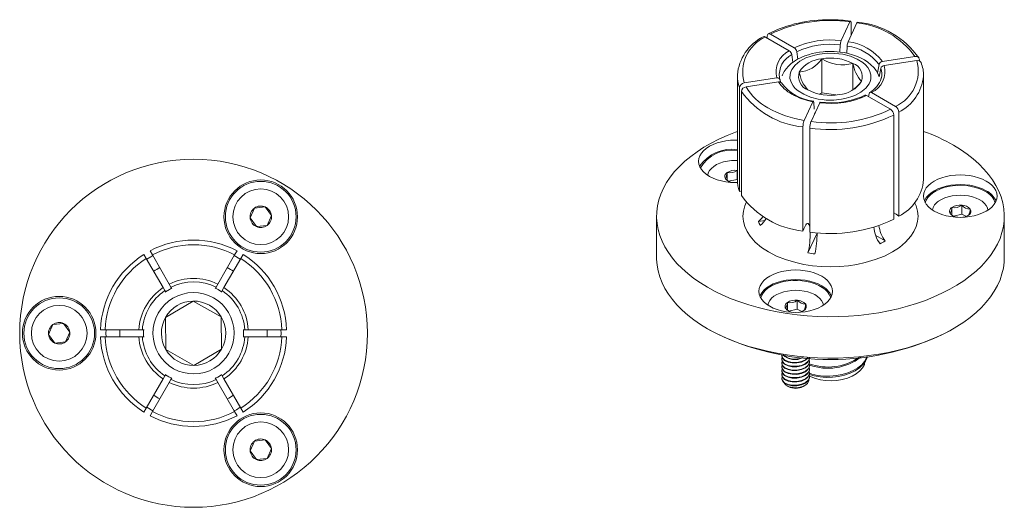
# Model space of a CAD drawing. Header units: inches. Extents: x 0.17 to 4.34, y 0.17 to 4.68.
# Tile 6 of 6: x 0.17 to 4.34, y 2.61 to 4.68. Entities that reach past the tile are written whole.
import ezdxf

# ---------------------------------------------------------------- set-up
doc = ezdxf.new("R2010")
doc.units = ezdxf.units.IN
doc.header["$MEASUREMENT"] = 0

msp = doc.modelspace()

# ---------------------------------------------------------------- linework, layer by layer
at = {"color": 7, "linetype": 'Continuous', "lineweight": 18}
for p, q in [((3.6502, 4.5884), (3.6871, 4.6679)), ((3.6792, 4.5839), (3.7161, 4.6634)), ((3.6923, 4.6628), (3.6923, 4.6122)), ((3.329, 4.6036), (3.4299, 4.5454)), ((3.3361, 4.5995), (3.3361, 4.6077)), ((3.3503, 4.6158), (3.4511, 4.5576)), ((3.6448, 4.5399), (3.6463, 4.57)), ((3.6738, 4.535), (3.6753, 4.5656)), ((3.4403, 4.5292), (3.445, 4.496)), ((3.4616, 4.5414), (3.466, 4.5097)), ((3.5679, 4.3668), (3.5679, 4.5114)), ((3.8249, 4.4998), (3.9626, 4.5211)), ((3.7, 4.3805), (3.7, 4.4918)), ((3.8035, 4.4524), (3.8106, 4.4875)), ((3.8113, 4.4356), (3.8184, 4.4707)), ((3.8327, 4.4831), (3.9704, 4.5044)), ((3.982, 4.5078), (3.982, 4.5027)), ((3.2096, 4.4404), (3.2096, 4.4427)), ((3.2096, 4.4404), (3.2096, 3.9995)), ((3.2388, 4.4091), (3.3765, 4.4304)), ((3.389, 4.4289), (3.3885, 4.4309)), ((3.8207, 4.4309), (3.8202, 4.4289)), ((3.9996, 3.9995), (3.9996, 4.4404)), ((3.9996, 4.4404), (3.9996, 4.4381)), ((3.2194, 3.9489), (3.2194, 4.3898)), ((3.2465, 4.3924), (3.3843, 4.4137)), ((3.3908, 4.4225), (3.393, 4.4125)), ((3.2272, 3.9321), (3.2272, 4.3731)), ((3.5679, 4.3668), (3.5589, 4.3614)), ((3.6273, 4.358), (3.5679, 4.3668)), ((3.7581, 4.3559), (3.8589, 4.2977)), ((3.7667, 4.3509), (3.7689, 4.364)), ((3.7793, 4.3681), (3.8802, 4.3099)), ((3.4931, 4.25), (3.53, 4.3296)), ((3.5221, 4.2456), (3.559, 4.3251)), ((3.5339, 4.3277), (3.5358, 4.2978)), ((3.8731, 4.2732), (3.8731, 3.8322)), ((3.8943, 4.2854), (3.8943, 3.8445)), ((3.4879, 3.7816), (3.4879, 4.2226)), ((3.5169, 3.7771), (3.5169, 4.2181)), ((3.1662, 3.9969), (3.1662, 4.0291)), ((3.2086, 4.0386), (3.2096, 4.0385)), ((3.2086, 4.0003), (3.2086, 4.0386)), ((3.2096, 4.0377), (3.2086, 4.0386)), ((3.2086, 4.0003), (3.1728, 3.9924)), ((3.2096, 3.9999), (3.2086, 4.0003)), ((3.2282, 3.9516), (3.2194, 3.9489)), ((4.1622, 3.8528), (4.1622, 3.8911)), ((1.1611, 3.8788), (1.1427, 3.8372)), ((1.2063, 3.8836), (1.1611, 3.8788)), ((1.2331, 3.8469), (1.2063, 3.8836)), ((1.2147, 3.8053), (1.2331, 3.8469)), ((2.8671, 3.8443), (2.8671, 3.6688)), ((4.1198, 3.8494), (4.1198, 3.8816)), ((4.1622, 3.8528), (4.1264, 3.8448)), ((4.1816, 3.8438), (4.1622, 3.8528)), ((4.1856, 3.8459), (4.1906, 3.8487)), ((4.3421, 3.6688), (4.3421, 3.8443)), ((1.1427, 3.8372), (1.1694, 3.8005)), ((1.1694, 3.8005), (1.2147, 3.8053)), ((3.3267, 3.8267), (3.2991, 3.8224)), ((3.5478, 3.7718), (3.5093, 3.6888)), ((3.5478, 3.7718), (3.5478, 3.7738)), ((3.836, 3.7393), (3.7966, 3.7621)), ((0.7025, 3.6654), (0.6925, 3.6827)), ((0.7185, 3.6977), (0.7285, 3.6804)), ((0.7998, 3.5569), (0.7285, 3.6804)), ((1.0059, 3.5569), (1.0772, 3.6804)), ((1.0772, 3.6804), (1.0872, 3.6977)), ((1.1132, 3.6827), (1.1032, 3.6654)), ((0.7738, 3.5419), (0.7025, 3.6654)), ((1.0319, 3.5419), (1.1032, 3.6654)), ((0.7998, 3.5569), (0.8072, 3.5441)), ((0.9985, 3.5441), (1.0059, 3.5569)), ((0.7812, 3.5291), (0.7738, 3.5419)), ((0.7849, 3.5227), (0.7812, 3.5291)), ((0.8109, 3.5377), (0.8072, 3.5441)), ((0.9948, 3.5377), (0.9985, 3.5441)), ((1.0208, 3.5227), (1.0245, 3.5291)), ((1.0319, 3.5419), (1.0245, 3.5291)), ((0.9014, 3.4848), (0.784, 3.4154)), ((1.0203, 3.4178), (0.9014, 3.4848)), ((3.4217, 3.4464), (3.4217, 3.4786)), ((3.4641, 3.4881), (3.4641, 3.4498)), ((3.4641, 3.4498), (3.4283, 3.4418)), ((3.4835, 3.4408), (3.4641, 3.4498)), ((3.4875, 3.4428), (3.4925, 3.4457)), ((0.3061, 3.3851), (0.2877, 3.3436)), ((0.3513, 3.39), (0.3061, 3.3851)), ((0.3781, 3.3533), (0.3513, 3.39)), ((0.784, 3.4154), (0.7855, 3.279)), ((1.0217, 3.2815), (1.0203, 3.4178)), ((0.2877, 3.3436), (0.3144, 3.3068)), ((0.3597, 3.3117), (0.3781, 3.3533)), ((0.5081, 3.3634), (0.5282, 3.3634)), ((0.5282, 3.3634), (0.6708, 3.3634)), ((0.6708, 3.3634), (0.6856, 3.3634)), ((0.6856, 3.3634), (0.6929, 3.3634)), ((1.1128, 3.3634), (1.1202, 3.3634)), ((1.1202, 3.3634), (1.135, 3.3634)), ((1.135, 3.3634), (1.2776, 3.3634)), ((1.2776, 3.3634), (1.2976, 3.3634)), ((3.083, 3.3678), (3.0936, 3.3617)), ((4.1156, 3.3617), (4.1262, 3.3678)), ((0.3144, 3.3068), (0.3597, 3.3117)), ((0.5282, 3.3334), (0.5081, 3.3334)), ((0.5282, 3.3334), (0.6708, 3.3334)), ((0.6856, 3.3334), (0.6708, 3.3334)), ((0.6856, 3.3334), (0.6929, 3.3334)), ((1.1128, 3.3334), (1.1202, 3.3334)), ((1.135, 3.3334), (1.1202, 3.3334)), ((1.135, 3.3334), (1.2776, 3.3334)), ((1.2976, 3.3334), (1.2776, 3.3334)), ((0.7855, 3.279), (0.9043, 3.212)), ((0.9043, 3.212), (1.0217, 3.2815)), ((3.398, 3.2543), (3.398, 3.2523)), ((3.398, 3.2382), (3.398, 3.2362)), ((3.398, 3.2221), (3.398, 3.2201)), ((3.5161, 3.2281), (3.5161, 3.2302)), ((3.398, 3.206), (3.398, 3.204)), ((3.398, 3.19), (3.398, 3.188)), ((3.5161, 3.2121), (3.5161, 3.2141)), ((3.5161, 3.196), (3.5161, 3.198)), ((3.5161, 3.1799), (3.5161, 3.1819)), ((0.7025, 3.0314), (0.7738, 3.1549)), ((0.7285, 3.0164), (0.7998, 3.1399)), ((0.7738, 3.1549), (0.7812, 3.1677)), ((0.7812, 3.1677), (0.7849, 3.1741)), ((0.784, 3.1726), (0.7986, 3.1635)), ((0.7986, 3.1635), (0.81, 3.1575)), ((0.8072, 3.1527), (0.7998, 3.1399)), ((0.8072, 3.1527), (0.8109, 3.1591)), ((0.9985, 3.1527), (0.9948, 3.1591)), ((1.0059, 3.1399), (0.9985, 3.1527)), ((1.0772, 3.0164), (1.0059, 3.1399)), ((1.0245, 3.1677), (1.0208, 3.1741)), ((1.0245, 3.1677), (1.0319, 3.1549)), ((1.1032, 3.0314), (1.0319, 3.1549)), ((3.398, 3.1739), (3.398, 3.1719)), ((3.398, 3.1578), (3.398, 3.1558)), ((3.5161, 3.1639), (3.5161, 3.1659)), ((3.4204, 3.1257), (3.4257, 3.1226)), ((3.4884, 3.1226), (3.4961, 3.127)), ((0.6925, 3.0141), (0.7025, 3.0314)), ((0.7285, 3.0164), (0.7185, 2.9991)), ((1.0872, 2.9991), (1.0772, 3.0164)), ((1.1032, 3.0314), (1.1132, 3.0141)), ((1.1611, 2.8915), (1.1427, 2.8499)), ((1.2063, 2.8963), (1.1611, 2.8915)), ((1.2331, 2.8596), (1.2063, 2.8963)), ((1.1427, 2.8499), (1.1694, 2.8132)), ((1.2147, 2.8181), (1.2331, 2.8596)), ((1.1694, 2.8132), (1.2147, 2.8181))]:
    msp.add_line(p, q, dxfattribs=at)
at = {"color": 8, "linetype": 'Continuous', "lineweight": 18}
for p, q in [((3.5384, 4.2807), (3.5355, 4.2813)), ((1.0754, 3.6773), (1.1013, 3.6621)), ((0.7303, 3.0196), (0.7044, 3.0347))]:
    msp.add_line(p, q, dxfattribs=at)
at = {"color": 7, "linetype": 'Continuous', "lineweight": 18, "flags": 128}
for points in [[(3.6871, 4.6679), (3.6888, 4.6707), (3.6903, 4.6713), (3.6915, 4.6697), (3.6921, 4.6661), (3.6923, 4.6628)], [(3.7191, 4.6667), (3.7188, 4.6669), (3.7172, 4.6655), (3.7161, 4.6634)], [(3.329, 4.6036), (3.3243, 4.6054), (3.3202, 4.6051), (3.319, 4.6043)], [(3.3361, 4.6077), (3.3369, 4.6126), (3.3392, 4.6161), (3.3427, 4.6177), (3.3471, 4.6172), (3.3503, 4.6158)], [(3.8112, 4.4356), (3.8058, 4.4486), (3.798, 4.4618), (3.7883, 4.4743), (3.7766, 4.4861), (3.7633, 4.4969), (3.7485, 4.5067), (3.7325, 4.5153), (3.7155, 4.5226), (3.6978, 4.5288), (3.6799, 4.5337), (3.6622, 4.5374), (3.6458, 4.5398), (3.6337, 4.5411), (3.62, 4.542), (3.6046, 4.5424), (3.5822, 4.5416), (3.5732, 4.5409), (3.5583, 4.5392), (3.5431, 4.5367), (3.5273, 4.5332), (3.5113, 4.5288), (3.4955, 4.5233), (3.4801, 4.5168), (3.4654, 4.5094), (3.4515, 4.5008), (3.4386, 4.4913), (3.427, 4.4808), (3.4168, 4.4693), (3.4081, 4.457), (3.4012, 4.444), (3.3995, 4.4392)], [(3.4387, 4.4089), (3.4329, 4.4273), (3.4333, 4.446), (3.436, 4.4559), (3.4404, 4.4656), (3.4545, 4.4844), (3.4751, 4.5011), (3.5005, 4.5148), (3.5185, 4.5218), (3.5378, 4.5273), (3.5583, 4.5314), (3.5902, 4.5347), (3.6226, 4.5345), (3.6398, 4.5329), (3.6566, 4.5304), (3.6892, 4.5222), (3.7181, 4.5104), (3.7418, 4.4957), (3.7538, 4.4853), (3.7634, 4.4742), (3.7705, 4.4623)], [(3.3906, 4.4236), (3.3903, 4.4242), (3.3891, 4.4292)], [(3.7705, 4.4623), (3.7763, 4.4439), (3.7759, 4.4252), (3.7732, 4.4153), (3.7688, 4.4056), (3.7547, 4.3868), (3.7341, 4.3701), (3.7087, 4.3564), (3.6907, 4.3495), (3.6714, 4.3439), (3.6509, 4.3398), (3.619, 4.3365), (3.5866, 4.3367), (3.5694, 4.3383), (3.5526, 4.3408), (3.52, 4.349), (3.4911, 4.3608), (3.4674, 4.3755), (3.4554, 4.3859), (3.4458, 4.397), (3.4387, 4.4089)], [(3.7581, 4.3559), (3.7546, 4.3572), (3.7515, 4.357), (3.7508, 4.3566)], [(3.7689, 4.364), (3.7701, 4.3672), (3.7723, 4.3691), (3.7753, 4.3695), (3.7788, 4.3684), (3.7793, 4.3681)], [(3.53, 4.3296), (3.5313, 4.3316), (3.5325, 4.3321), (3.5333, 4.3309), (3.5338, 4.3282), (3.5339, 4.3277)], [(3.5613, 4.3275), (3.5605, 4.3273), (3.5592, 4.3255), (3.559, 4.3251)], [(4.1261, 4.1454), (4.1561, 4.127), (4.1841, 4.1077), (4.2101, 4.0874), (4.234, 4.0663), (4.2557, 4.0443), (4.275, 4.0217), (4.2921, 3.9985), (4.3067, 3.9747), (4.3188, 3.9505), (4.3285, 3.9259), (4.3355, 3.901), (4.3401, 3.8759), (4.342, 3.8506), (4.3414, 3.8254), (4.3381, 3.8003), (4.3323, 3.7752), (4.324, 3.7505), (4.3131, 3.726), (4.2997, 3.702), (4.2838, 3.6785), (4.2656, 3.6556), (4.2451, 3.6333), (4.2223, 3.6118), (4.1974, 3.591), (4.1703, 3.5712), (4.1413, 3.5523), (4.1104, 3.5345), (4.0777, 3.5177), (4.0434, 3.5021), (4.0075, 3.4877), (3.9702, 3.4746), (3.9316, 3.4627), (3.8919, 3.4522), (3.8511, 3.4431), (3.8095, 3.4354), (3.7672, 3.4291), (3.7243, 3.4242), (3.681, 3.4209), (3.6374, 3.419), (3.5937, 3.4186), (3.55, 3.4198), (3.5065, 3.4224), (3.4634, 3.4265), (3.4208, 3.432), (3.3788, 3.439), (3.3376, 3.4475), (3.2973, 3.4573), (3.2581, 3.4685), (3.2202, 3.481), (3.1836, 3.4948), (3.1484, 3.5098), (3.1149, 3.526), (3.0831, 3.5433), (3.0531, 3.5617), (3.0251, 3.581), (2.9991, 3.6013), (2.9752, 3.6224), (2.9535, 3.6443), (2.9342, 3.667), (2.9171, 3.6902), (2.9025, 3.714), (2.8904, 3.7382), (2.8807, 3.7628), (2.8736, 3.7877), (2.8691, 3.8128), (2.8672, 3.838), (2.8678, 3.8633), (2.8711, 3.8884), (2.8769, 3.9134), (2.8852, 3.9382), (2.8961, 3.9626), (2.9095, 3.9867), (2.9253, 4.0102), (2.9436, 4.0331), (2.9641, 4.0554), (2.9869, 4.0769), (3.0118, 4.0976), (3.0389, 4.1175), (3.0679, 4.1363), (3.0988, 4.1542), (3.1315, 4.1709), (3.1658, 4.1865), (3.2017, 4.2009), (3.2096, 4.2039)], [(3.2102, 3.9871), (3.2015, 3.987), (3.1812, 3.9877), (3.1612, 3.99), (3.1418, 3.9938), (3.1235, 3.999), (3.1066, 4.0056), (3.0912, 4.0133), (3.0778, 4.0222), (3.0664, 4.032), (3.0574, 4.0426), (3.0509, 4.0537), (3.0469, 4.0653), (3.0455, 4.077), (3.0469, 4.0888), (3.0509, 4.1003), (3.0574, 4.1115), (3.0664, 4.122), (3.0778, 4.1318), (3.0912, 4.1407), (3.1066, 4.1485), (3.1235, 4.155), (3.1418, 4.1602), (3.1612, 4.164), (3.1812, 4.1663), (3.2015, 4.1671), (3.2096, 4.167)], [(3.0838, 4.0179), (3.0838, 4.0181), (3.0865, 4.0282), (3.0918, 4.0379), (3.0996, 4.0471), (3.1096, 4.0555), (3.1217, 4.0629), (3.1355, 4.0692), (3.1509, 4.0743), (3.1673, 4.0779), (3.1846, 4.0801), (3.2022, 4.0808), (3.2096, 4.0807)], [(4.2655, 3.9932), (4.2789, 3.9843), (4.2903, 3.9745), (4.2993, 3.964), (4.3059, 3.9528), (4.3098, 3.9413), (4.3112, 3.9295), (4.3098, 3.9178), (4.3059, 3.9062), (4.2993, 3.895), (4.2903, 3.8845), (4.2789, 3.8747), (4.2655, 3.8658), (4.2501, 3.8581), (4.2332, 3.8515), (4.2149, 3.8463), (4.1956, 3.8425), (4.1755, 3.8402), (4.1552, 3.8394), (4.1348, 3.8402), (4.1148, 3.8425), (4.0955, 3.8463), (4.0772, 3.8515), (4.0602, 3.8581), (4.0449, 3.8658), (4.0314, 3.8747), (4.0201, 3.8845), (4.011, 3.895), (4.0045, 3.9062), (4.0005, 3.9178), (3.9992, 3.9295), (4.0005, 3.9413), (4.0045, 3.9528), (4.011, 3.964), (4.0201, 3.9745), (4.0314, 3.9843), (4.0449, 3.9932), (4.0602, 4.001), (4.0772, 4.0075), (4.0955, 4.0127), (4.1148, 4.0165), (4.1348, 4.0188), (4.1552, 4.0196), (4.1755, 4.0188), (4.1956, 4.0165), (4.2149, 4.0127), (4.2332, 4.0075), (4.2501, 4.001), (4.2655, 3.9932)], [(3.1591, 4.0032), (3.1665, 3.9966), (3.1735, 3.9918)], [(4.2655, 3.9524), (4.2501, 3.9601), (4.2332, 3.9667), (4.2149, 3.9719), (4.1956, 3.9757), (4.1755, 3.978), (4.1552, 3.9787), (4.1348, 3.978), (4.1148, 3.9757), (4.0955, 3.9719), (4.0772, 3.9667), (4.0602, 3.9601), (4.0449, 3.9524), (4.0314, 3.9435), (4.0201, 3.9337), (4.011, 3.9231), (4.0045, 3.912), (4.0032, 3.9091)], [(4.0069, 3.9016), (4.0069, 3.9017), (4.0112, 3.9129), (4.0181, 3.9238), (4.0274, 3.934), (4.039, 3.9435), (4.0527, 3.9519), (4.0682, 3.9592), (4.0853, 3.9653), (4.1036, 3.97), (4.1228, 3.9732), (4.1427, 3.975), (4.1627, 3.9752), (4.1826, 3.9738), (4.202, 3.9709), (4.2206, 3.9666), (4.238, 3.9609), (4.2539, 3.9539), (4.2681, 3.9457), (4.2802, 3.9365), (4.2902, 3.9264), (4.2977, 3.9157), (4.3026, 3.9045), (4.3035, 3.9016)], [(4.0632, 3.908), (4.0753, 3.9154), (4.0892, 3.9217), (4.1045, 3.9267), (4.121, 3.9304), (4.1382, 3.9326), (4.1558, 3.9333), (4.1734, 3.9325), (4.1906, 3.9302), (4.207, 3.9264), (4.2222, 3.9213), (4.236, 3.9149), (4.2479, 3.9074), (4.2578, 3.8989), (4.2654, 3.8897), (4.2705, 3.88), (4.2729, 3.8704)], [(3.2991, 3.8224), (3.3105, 3.833), (3.3185, 3.8428)], [(3.8943, 3.8445), (3.8831, 3.8531), (3.8731, 3.8588)], [(4.1128, 3.8557), (4.1201, 3.8491), (4.1272, 3.8443)], [(3.5169, 3.7987), (3.5159, 3.8035), (3.5136, 3.8096), (3.5107, 3.813), (3.5073, 3.8137), (3.5036, 3.8118), (3.4996, 3.8071), (3.4954, 3.8), (3.4912, 3.7904), (3.4879, 3.7816)], [(3.0831, 3.3677), (3.0531, 3.3861), (3.0251, 3.4055), (2.9991, 3.4257), (2.9752, 3.4469), (2.9535, 3.4688), (2.9342, 3.4914), (2.9171, 3.5146), (2.9025, 3.5384), (2.8904, 3.5627), (2.8807, 3.5873), (2.8736, 3.6122), (2.8691, 3.6373), (2.8672, 3.6625), (2.8671, 3.6688)], [(4.3421, 3.6688), (4.3414, 3.6499), (4.3381, 3.6247), (4.3323, 3.5997), (4.324, 3.5749), (4.3131, 3.5505), (4.2997, 3.5265), (4.2838, 3.5029), (4.2656, 3.48), (4.2451, 3.4577), (4.2223, 3.4362), (4.1974, 3.4155), (4.1703, 3.3957), (4.1413, 3.3768), (4.1104, 3.3589), (4.0777, 3.3422), (4.0434, 3.3266), (4.0075, 3.3122), (3.9702, 3.299), (3.9316, 3.2872), (3.8919, 3.2767), (3.8511, 3.2675), (3.8095, 3.2598), (3.7672, 3.2535), (3.7243, 3.2487), (3.681, 3.2453), (3.6374, 3.2435), (3.5937, 3.2431), (3.55, 3.2442), (3.5065, 3.2468), (3.4634, 3.2509), (3.4208, 3.2565), (3.3788, 3.2635), (3.3376, 3.2719), (3.2973, 3.2817), (3.2581, 3.2929), (3.2202, 3.3054), (3.1836, 3.3192), (3.1484, 3.3342), (3.1149, 3.3504), (3.0831, 3.3677)], [(3.5674, 3.5902), (3.5808, 3.5813), (3.5922, 3.5715), (3.6012, 3.561), (3.6078, 3.5498), (3.6117, 3.5383), (3.6131, 3.5265), (3.6117, 3.5147), (3.6078, 3.5032), (3.6012, 3.492), (3.5922, 3.4815), (3.5808, 3.4717), (3.5674, 3.4628), (3.552, 3.4551), (3.5351, 3.4485), (3.5168, 3.4433), (3.4974, 3.4395), (3.4774, 3.4372), (3.4571, 3.4364), (3.4367, 3.4372), (3.4167, 3.4395), (3.3974, 3.4433), (3.3791, 3.4485), (3.3621, 3.4551), (3.3468, 3.4628), (3.3333, 3.4717), (3.322, 3.4815), (3.3129, 3.492), (3.3064, 3.5032), (3.3024, 3.5147), (3.3011, 3.5265), (3.3024, 3.5383), (3.3064, 3.5498), (3.3129, 3.561), (3.322, 3.5715), (3.3333, 3.5813), (3.3468, 3.5902), (3.3621, 3.5979), (3.3791, 3.6045), (3.3974, 3.6097), (3.4167, 3.6135), (3.4367, 3.6158), (3.4571, 3.6166), (3.4774, 3.6158), (3.4974, 3.6135), (3.5168, 3.6097), (3.5351, 3.6045), (3.552, 3.5979), (3.5674, 3.5902)], [(3.5674, 3.5494), (3.552, 3.5571), (3.5351, 3.5637), (3.5168, 3.5689), (3.4974, 3.5727), (3.4774, 3.575), (3.4571, 3.5757), (3.4367, 3.575), (3.4167, 3.5727), (3.3974, 3.5689), (3.3791, 3.5637), (3.3621, 3.5571), (3.3468, 3.5494), (3.3333, 3.5405), (3.322, 3.5307), (3.3129, 3.5201), (3.3064, 3.509), (3.3051, 3.5061)], [(3.3087, 3.4986), (3.3088, 3.4986), (3.3131, 3.5099), (3.32, 3.5208), (3.3293, 3.531), (3.3409, 3.5405), (3.3546, 3.5489), (3.3701, 3.5562), (3.3872, 3.5623), (3.4055, 3.567), (3.4247, 3.5702), (3.4446, 3.572), (3.4646, 3.5722), (3.4845, 3.5708), (3.5039, 3.5679), (3.5225, 3.5636), (3.5399, 3.5579), (3.5558, 3.5509), (3.57, 3.5427), (3.5821, 3.5335), (3.5921, 3.5234), (3.5996, 3.5127), (3.6045, 3.5015), (3.6054, 3.4986)], [(0.81, 3.5393), (0.8005, 3.5344), (0.7839, 3.5242)], [(1.0218, 3.5242), (1.0071, 3.5333), (0.9957, 3.5393)], [(3.3393, 3.4674), (3.3393, 3.4676), (3.3421, 3.4777), (3.3474, 3.4874), (3.3551, 3.4966), (3.3651, 3.5049), (3.3772, 3.5124), (3.3911, 3.5187), (3.4064, 3.5237), (3.4229, 3.5274), (3.4401, 3.5296), (3.4577, 3.5303), (3.4753, 3.5295), (3.4925, 3.5272), (3.5089, 3.5234), (3.5241, 3.5183), (3.5379, 3.5119), (3.5498, 3.5044), (3.5597, 3.4959), (3.5672, 3.4867)], [(3.5672, 3.4867), (3.5724, 3.477), (3.5748, 3.4674)], [(3.4147, 3.4527), (3.422, 3.4461), (3.4291, 3.4413)], [(3.3985, 3.2574), (3.3993, 3.2476), (3.402, 3.2429), (3.4101, 3.2352), (3.4246, 3.2283), (3.4428, 3.2246), (3.4626, 3.2245), (3.4818, 3.2284), (3.4982, 3.2358), (3.5077, 3.2439)], [(3.3999, 3.2446), (3.3985, 3.2421), (3.3993, 3.2316), (3.402, 3.2268), (3.4101, 3.2192), (3.4246, 3.2122), (3.4428, 3.2085), (3.4626, 3.2085), (3.4818, 3.2123), (3.4982, 3.2197), (3.5099, 3.2298), (3.5157, 3.2416), (3.5155, 3.2433)], [(3.3999, 3.2285), (3.3985, 3.2261), (3.3993, 3.2155), (3.402, 3.2108), (3.4101, 3.2031), (3.4246, 3.1962), (3.4428, 3.1924), (3.4626, 3.1924), (3.4818, 3.1963), (3.4982, 3.2036), (3.5099, 3.2137), (3.5157, 3.2256), (3.5148, 3.2379)], [(3.3999, 3.2125), (3.3985, 3.21), (3.3993, 3.1994), (3.402, 3.1947), (3.4101, 3.187), (3.4246, 3.1801), (3.4428, 3.1764), (3.4626, 3.1763), (3.4818, 3.1802), (3.4982, 3.1876), (3.5099, 3.1976), (3.5157, 3.2095), (3.5148, 3.2218)], [(3.3988, 3.2523), (3.3993, 3.2456), (3.402, 3.2409), (3.4101, 3.2332), (3.4246, 3.2263), (3.4428, 3.2226), (3.4626, 3.2225), (3.4818, 3.2264), (3.4982, 3.2338), (3.5098, 3.2438)], [(3.3988, 3.2362), (3.3993, 3.2296), (3.402, 3.2248), (3.4101, 3.2171), (3.4246, 3.2102), (3.4428, 3.2065), (3.4626, 3.2065), (3.4818, 3.2103), (3.4982, 3.2177), (3.5099, 3.2278), (3.5157, 3.2396), (3.5153, 3.2442)], [(3.3988, 3.2201), (3.3993, 3.2135), (3.402, 3.2088), (3.4101, 3.2011), (3.4246, 3.1942), (3.4428, 3.1904), (3.4626, 3.1904), (3.4818, 3.1943), (3.4982, 3.2016), (3.5099, 3.2117), (3.5157, 3.2236), (3.5153, 3.2281)], [(3.7507, 3.2269), (3.7484, 3.2165), (3.7408, 3.2019), (3.7295, 3.1889), (3.7142, 3.1767), (3.6968, 3.1668), (3.6764, 3.1585), (3.6547, 3.1525), (3.631, 3.1487), (3.6076, 3.1472), (3.5836, 3.1481), (3.5619, 3.1512), (3.541, 3.1564), (3.5227, 3.1634), (3.5126, 3.169)], [(3.515, 3.1739), (3.5352, 3.1679), (3.5603, 3.1634), (3.5859, 3.1615), (3.6129, 3.1621), (3.6388, 3.1651), (3.6645, 3.1708), (3.6878, 3.1788), (3.7094, 3.1892), (3.7274, 3.2013), (3.7424, 3.2153), (3.7531, 3.2302), (3.7599, 3.2463), (3.7604, 3.25)], [(3.759, 3.2498), (3.7579, 3.2451), (3.7494, 3.2293), (3.7372, 3.2149), (3.7208, 3.2014), (3.7015, 3.19), (3.679, 3.1804), (3.6549, 3.1734), (3.6287, 3.1687), (3.6026, 3.1665), (3.5758, 3.1669), (3.5506, 3.1698), (3.5261, 3.1752), (3.5154, 3.179)], [(3.3999, 3.1964), (3.3985, 3.1939), (3.3993, 3.1833), (3.402, 3.1786), (3.4101, 3.1709), (3.4246, 3.164), (3.4428, 3.1603), (3.4626, 3.1603), (3.4818, 3.1641), (3.4982, 3.1715), (3.5099, 3.1816), (3.5157, 3.1934), (3.5148, 3.2057)], [(3.3999, 3.1803), (3.3985, 3.1778), (3.3993, 3.1673), (3.402, 3.1625), (3.4101, 3.1549), (3.4246, 3.1479), (3.4428, 3.1442), (3.4626, 3.1442), (3.4818, 3.1481), (3.4982, 3.1554), (3.5099, 3.1655), (3.5157, 3.1773), (3.5148, 3.1896)], [(3.3988, 3.2041), (3.3993, 3.1974), (3.402, 3.1927), (3.4101, 3.185), (3.4246, 3.1781), (3.4428, 3.1744), (3.4626, 3.1743), (3.4818, 3.1782), (3.4982, 3.1855), (3.5099, 3.1956), (3.5157, 3.2075), (3.5153, 3.2121)], [(3.3988, 3.188), (3.3993, 3.1813), (3.402, 3.1766), (3.4101, 3.1689), (3.4246, 3.162), (3.4428, 3.1583), (3.4626, 3.1582), (3.4818, 3.1621), (3.4982, 3.1695), (3.5099, 3.1795), (3.5157, 3.1914), (3.5153, 3.196)], [(3.3988, 3.1719), (3.3993, 3.1653), (3.402, 3.1605), (3.4101, 3.1528), (3.4246, 3.1459), (3.4428, 3.1422), (3.4626, 3.1422), (3.4818, 3.146), (3.4982, 3.1534), (3.5099, 3.1635), (3.5157, 3.1753), (3.5153, 3.1799)], [(0.9957, 3.1575), (1.0052, 3.1625), (1.0217, 3.1726)], [(3.4, 3.164), (3.398, 3.1586), (3.4009, 3.1481), (3.402, 3.1465), (3.4101, 3.1388), (3.4246, 3.1319), (3.4428, 3.1281), (3.4626, 3.1281), (3.4818, 3.132), (3.4982, 3.1393), (3.5099, 3.1494), (3.5157, 3.1613), (3.5148, 3.1736)], [(3.3987, 3.1558), (3.3983, 3.1529), (3.402, 3.1445), (3.4101, 3.1368), (3.4246, 3.1299), (3.4428, 3.1261), (3.4626, 3.1261), (3.4818, 3.13), (3.4982, 3.1373), (3.5099, 3.1474), (3.5157, 3.1593), (3.5153, 3.1638)], [(3.4078, 3.1389), (3.4093, 3.1357), (3.4172, 3.1277), (3.4301, 3.1214), (3.4462, 3.1179), (3.4637, 3.1176), (3.4812, 3.1208), (3.4964, 3.1272), (3.5074, 3.1361), (3.5132, 3.147), (3.513, 3.1539)]]:
    msp.add_lwpolyline(points, dxfattribs=at)
at = {"color": 8, "linetype": 'Continuous', "lineweight": 18, "flags": 128}
for points in [[(3.3419, 3.6927), (3.3119, 3.7123), (3.2856, 3.7345), (3.2637, 3.7592), (3.2506, 3.7794), (3.241, 3.8004), (3.2351, 3.8222), (3.2331, 3.8443), (3.2351, 3.8664), (3.241, 3.8883), (3.2476, 3.9027)], [(3.9617, 3.9026), (3.9682, 3.8883), (3.9741, 3.8664), (3.9761, 3.8443), (3.9741, 3.8223), (3.9682, 3.8004), (3.9586, 3.7795), (3.9455, 3.7592), (3.9236, 3.7345), (3.8973, 3.7123), (3.8673, 3.6927), (3.8334, 3.6754), (3.7949, 3.6602), (3.7521, 3.6475), (3.717, 3.64), (3.6807, 3.6345), (3.6429, 3.631), (3.6046, 3.6299), (3.5663, 3.631), (3.5285, 3.6345), (3.4922, 3.6399), (3.4571, 3.6475), (3.4144, 3.6602), (3.3758, 3.6754), (3.3419, 3.6927)], [(0.7044, 3.6622), (0.721, 3.6723), (0.7304, 3.6772)], [(0.5321, 3.3334), (0.5314, 3.3484), (0.5321, 3.3634)], [(1.2736, 3.3634), (1.2743, 3.3484), (1.2736, 3.3334)], [(1.1013, 3.0346), (1.0847, 3.0245), (1.0753, 3.0197)]]:
    msp.add_lwpolyline(points, dxfattribs=at)
at = {"color": 7, "linetype": 'Continuous', "lineweight": 18}
for centre, radius in [((0.9029, 3.3484), 0.7375), ((1.1879, 3.842), 0.156), ((1.1879, 3.842), 0.15), ((1.1879, 3.842), 0.1181), ((0.3329, 3.3484), 0.156), ((0.3329, 3.3484), 0.15), ((0.3329, 3.3484), 0.1181), ((1.1879, 2.8548), 0.156), ((1.1879, 2.8548), 0.15), ((1.1879, 2.8548), 0.1181)]:
    msp.add_circle(centre, radius, dxfattribs=at)
for centre, radius, start, end in [((3.5942, 4.1112), 0.5658, 88.9516, 116.6471), ((3.6034, 4.094), 0.58, 81.7047, 115.8813), ((3.6072, 4.0651), 0.6118, 82.2105, 90.2394), ((3.6829, 4.3212), 0.3439, 35.5469, 84.4585), ((3.6823, 4.3041), 0.3645, 35.125, 84.2144), ((3.4091, 4.4258), 0.2, 116.7839, 175.0793), ((3.3952, 4.4547), 0.1629, 113.9608, 196.2423), ((3.6037, 4.2301), 0.3613, 82.6046, 114.9814), ((3.4386, 4.538), 0.0232, 8.4426, 57.4139), ((3.6037, 4.2341), 0.3387, 82.7672, 114.8189), ((3.6982, 4.5688), 0.0518, 157.7874, 178.6561), ((3.7327, 4.5632), 0.0574, 158.814, 177.6296), ((3.6507, 4.3667), 0.2003, 37.0586, 82.9468), ((3.6537, 4.3716), 0.2138, 36.83, 83.1754), ((3.4738, 4.4551), 0.1003, 115.9416, 194.2615), ((3.4178, 4.5261), 0.0227, 7.8765, 57.98), ((3.5758, 4.389), 0.1227, 93.6803, 147.3502), ((3.4632, 4.5801), 0.1252, 274.2668, 326.7638), ((3.6047, 4.3042), 0.2105, 63.0683, 100.0634), ((3.6561, 4.6509), 0.165, 237.6901, 285.4417), ((3.967, 4.5067), 0.0151, 4.1119, 106.6752), ((3.6791, 4.435), 0.0606, 341.7759, 69.8304), ((3.8478, 4.5165), 0.1499, 189.481, 222.1254), ((3.7354, 4.4583), 0.1003, 295.9416, 14.2615), ((3.8272, 4.4827), 0.0172, 97.5712, 163.9801), ((3.8344, 4.4666), 0.0165, 95.9388, 165.6125), ((3.814, 4.4588), 0.1629, 293.9608, 16.2423), ((3.9748, 4.4898), 0.0152, 23.1499, 106.5699), ((3.8642, 4.443), 0.1353, 357.8261, 22.9637), ((3.3797, 4.4193), 0.0115, 15.9849, 106.1239), ((3.5301, 4.4362), 0.0606, 161.7759, 249.8304), ((3.6042, 4.4719), 0.1327, 187.2508, 224.0177), ((3.7171, 4.4624), 0.1083, 300.0962, 342.0895), ((3.2412, 4.3873), 0.0219, 96.4336, 173.5312), ((3.2485, 4.3712), 0.0213, 95.1393, 174.8256), ((3.4511, 4.5135), 0.2377, 210.6357, 241.9872), ((3.3873, 4.4021), 0.012, 34.7387, 104.4638), ((3.5113, 4.4944), 0.1505, 212.4278, 241.7696), ((3.5536, 4.526), 0.1951, 216.4446, 264.256), ((3.6334, 4.4822), 0.1227, 273.6803, 327.3502), ((3.5904, 4.5306), 0.1858, 304.4439, 321.9232), ((3.5222, 4.5831), 0.3621, 215.4406, 264.5648), ((3.5827, 4.618), 0.2932, 240.8973, 259.6455), ((3.6045, 4.567), 0.2105, 243.0683, 280.0634), ((3.6055, 4.6834), 0.3613, 262.6046, 294.9814), ((3.6102, 4.6525), 0.3273, 269.0125, 295.4126), ((3.5716, 4.7221), 0.4785, 240.9739, 260.5606), ((3.6035, 4.6814), 0.3561, 263.2032, 270.1839), ((3.864, 4.2843), 0.0303, 2.1896, 57.8356), ((3.6058, 4.8224), 0.6108, 261.6332, 295.9528), ((3.6058, 4.8195), 0.58, 261.7047, 295.8813), ((3.8428, 4.272), 0.0303, 2.1956, 57.8295), ((3.5611, 4.223), 0.0731, 158.2992, 180.3583), ((3.5929, 4.218), 0.076, 158.7203, 179.9372), ((3.7226, 3.4387), 0.8138, 60.2741, 70.0977), ((3.1855, 3.9627), 0.1652, 81.6158, 145.3586), ((3.1847, 3.9725), 0.1522, 80.5966, 149.7825), ((3.1746, 4.0129), 0.0183, 117.6272, 212.0761), ((3.0988, 4.0335), 0.0675, 333.3819, 356.3213), ((3.2008, 3.9737), 0.0653, 83.1446, 121.9932), ((3.177, 4.0804), 0.0524, 258.0811, 307.0567), ((3.1943, 4.0334), 0.0464, 220.6363, 265.5155), ((3.3468, 3.9999), 0.1372, 180.1853, 201.846), ((3.8094, 4.0154), 0.1909, 296.4198, 355.206), ((3.5222, 4.1421), 0.3621, 215.4406, 264.5648), ((4.2236, 3.8704), 0.092, 24.8593, 62.9334), ((1.1879, 3.842), 0.0455, 66.1173, 126.1173), ((4.0929, 3.8599), 0.0565, 121.6936, 169.2457), ((4.1544, 3.8262), 0.0653, 83.1446, 121.9932), ((4.1306, 3.9329), 0.0524, 258.0811, 307.0567), ((4.1614, 3.8432), 0.0479, 40.9728, 89.1009), ((4.1969, 3.9193), 0.0447, 219.1382, 270.9354), ((1.1879, 3.842), 0.0455, 126.1173, 186.1173), ((1.1879, 3.842), 0.0455, 6.1173, 66.1173), ((1.1879, 3.842), 0.0455, 306.1173, 6.1173), ((4.1283, 3.8654), 0.0183, 117.6272, 212.0761), ((4.0524, 3.886), 0.0675, 333.3819, 356.3213), ((4.148, 3.8859), 0.0464, 220.6363, 265.5155), ((4.1593, 3.8959), 0.0566, 276.8061, 303.5158), ((4.1821, 3.8649), 0.0183, 297.6272, 32.0761), ((4.1362, 3.8773), 0.0614, 332.2231, 357.4802), ((1.1879, 3.842), 0.0455, 186.1173, 246.1173), ((1.1879, 3.842), 0.0455, 246.1173, 306.1173), ((3.4169, 3.8669), 0.1259, 200.6991, 209.0978), ((3.2504, 3.8794), 0.0929, 307.4189, 331.4243), ((3.6058, 4.3814), 0.6108, 261.6332, 295.9528), ((3.9492, 3.8217), 0.14, 186.6961, 216.0402), ((3.1453, 3.7731), 0.3736, 346.9527, 0.5929), ((3.1741, 3.7685), 0.3738, 346.9766, 0.9264), ((3.9286, 3.8094), 0.1404, 184.4316, 215.8709), ((0.9029, 3.3484), 0.395, 62.1763, 117.8237), ((0.9029, 3.3485), 0.375, 62.2899, 117.7101), ((3.6782, 3.9882), 0.2947, 297.6155, 302.3791), ((0.9029, 3.3484), 0.395, 122.1763, 177.8237), ((0.9029, 3.3484), 0.395, 2.1763, 57.8237), ((3.601, 4.1859), 0.5055, 259.5449, 262.869), ((0.9028, 3.3484), 0.375, 122.2899, 177.7101), ((0.9029, 3.3484), 0.375, 2.2899, 57.7101), ((0.9029, 3.3484), 0.3127, 117.2501, 122.7499), ((0.9029, 3.3484), 0.3127, 57.2501, 62.7499), ((0.9029, 3.3484), 0.2326, 63.6977, 116.3023), ((0.9029, 3.3484), 0.2178, 63.9489, 116.0511), ((0.9029, 3.3484), 0.2326, 123.6977, 176.3023), ((0.9029, 3.3484), 0.2178, 123.9489, 176.0511), ((0.9029, 3.3484), 0.1723, 60.5946, 240.5954), ((0.9029, 3.3484), 0.2178, 3.9489, 56.0511), ((0.9029, 3.3484), 0.2326, 3.6977, 56.3023), ((3.5255, 3.4674), 0.092, 24.8593, 62.9334), ((0.9029, 3.3484), 0.1364, 90.595, 150.595), ((0.9029, 3.3484), 0.1723, 240.5946, 60.5954), ((0.9029, 3.3484), 0.1364, 30.595, 90.595), ((3.4302, 3.4624), 0.0183, 117.6272, 212.0761), ((3.3543, 3.483), 0.0675, 333.3819, 356.3213), ((3.4563, 3.4232), 0.0653, 83.1446, 121.9932), ((3.4325, 3.5297), 0.0523, 258.0071, 307.1307), ((3.4633, 3.4402), 0.0479, 40.9728, 89.1009), ((3.4987, 3.5163), 0.0447, 219.1382, 270.9354), ((3.484, 3.4619), 0.0183, 297.6272, 32.0761), ((3.4381, 3.4743), 0.0614, 332.2231, 357.4802), ((3.4499, 3.4829), 0.0464, 220.6363, 265.5155), ((3.4612, 3.4929), 0.0566, 276.8061, 303.5158), ((0.3329, 3.3484), 0.0455, 126.1173, 186.1173), ((0.3329, 3.3484), 0.0455, 66.1173, 126.1173), ((0.3329, 3.3484), 0.0455, 6.1173, 66.1173), ((0.9029, 3.3484), 0.1364, 150.595, 210.595), ((0.9029, 3.3484), 0.1364, 330.595, 30.595), ((0.3329, 3.3484), 0.0455, 186.1173, 246.1173), ((0.3329, 3.3484), 0.0455, 306.1173, 6.1173), ((0.9029, 3.3484), 0.3127, 177.2501, 182.7499), ((0.9029, 3.3484), 0.2123, 175.9395, 184.0577), ((0.9029, 3.3484), 0.2123, 355.9469, 4.0572), ((0.9029, 3.3484), 0.3127, 357.2501, 2.7499), ((3.6046, 4.3444), 1.1077, 242.5286, 297.4714), ((0.3329, 3.3484), 0.0455, 246.1173, 306.1173), ((0.9029, 3.3484), 0.395, 182.1763, 237.8237), ((0.9028, 3.3484), 0.375, 182.2899, 237.7101), ((0.9029, 3.3484), 0.2326, 183.6977, 236.3023), ((0.9029, 3.3484), 0.2178, 183.9489, 236.0511), ((0.9029, 3.3484), 0.2178, 303.9489, 356.0511), ((0.9029, 3.3484), 0.2326, 303.6977, 356.3023), ((0.9029, 3.3484), 0.375, 302.2899, 357.7101), ((0.9029, 3.3484), 0.395, 302.1763, 357.8237), ((0.9029, 3.3484), 0.1364, 210.595, 270.595), ((0.9029, 3.3484), 0.1364, 270.595, 330.595), ((3.4532, 3.3114), 0.0747, 226.8601, 298.0536), ((3.4527, 3.3117), 0.0732, 228.9399, 296.0346), ((3.5946, 3.4383), 0.233, 250.0081, 304.2565), ((3.5944, 3.429), 0.229, 250.0225, 307.22), ((0.9028, 3.3482), 0.2324, 243.6881, 270.0096), ((0.9029, 3.3484), 0.2178, 243.9489, 296.0511), ((0.9029, 3.3482), 0.2324, 269.9904, 296.3119), ((3.4571, 3.1822), 0.0674, 242.2857, 297.7143), ((0.9029, 3.3484), 0.3127, 237.2501, 242.7499), ((0.9029, 3.3484), 0.3127, 297.2501, 302.7499), ((0.9028, 3.3481), 0.3747, 242.2812, 270.0113), ((0.9029, 3.3481), 0.3747, 269.9887, 297.7188), ((0.9029, 3.3484), 0.395, 242.1763, 297.8237), ((1.1879, 2.8548), 0.0455, 126.1173, 186.1173), ((1.1879, 2.8548), 0.0455, 66.1173, 126.1173), ((1.1879, 2.8548), 0.0455, 6.1173, 66.1173), ((1.1879, 2.8548), 0.0455, 186.1173, 246.1173), ((1.1879, 2.8548), 0.0455, 306.1173, 6.1173), ((1.1879, 2.8548), 0.0455, 246.1173, 306.1173)]:
    msp.add_arc(centre, radius, start, end, dxfattribs=at)
at = {"color": 8, "linetype": 'Continuous', "lineweight": 18}
for centre, radius, start, end in [((3.4833, 4.4437), 0.0956, 116.6685, 187.6832), ((3.7486, 4.4467), 0.0738, 347.7072, 19.0259), ((3.3468, 4.4409), 0.1372, 180.1853, 201.846), ((3.8088, 4.457), 0.1917, 296.4922, 354.3359)]:
    msp.add_arc(centre, radius, start, end, dxfattribs=at)

doc.saveas('drawing.dxf')
